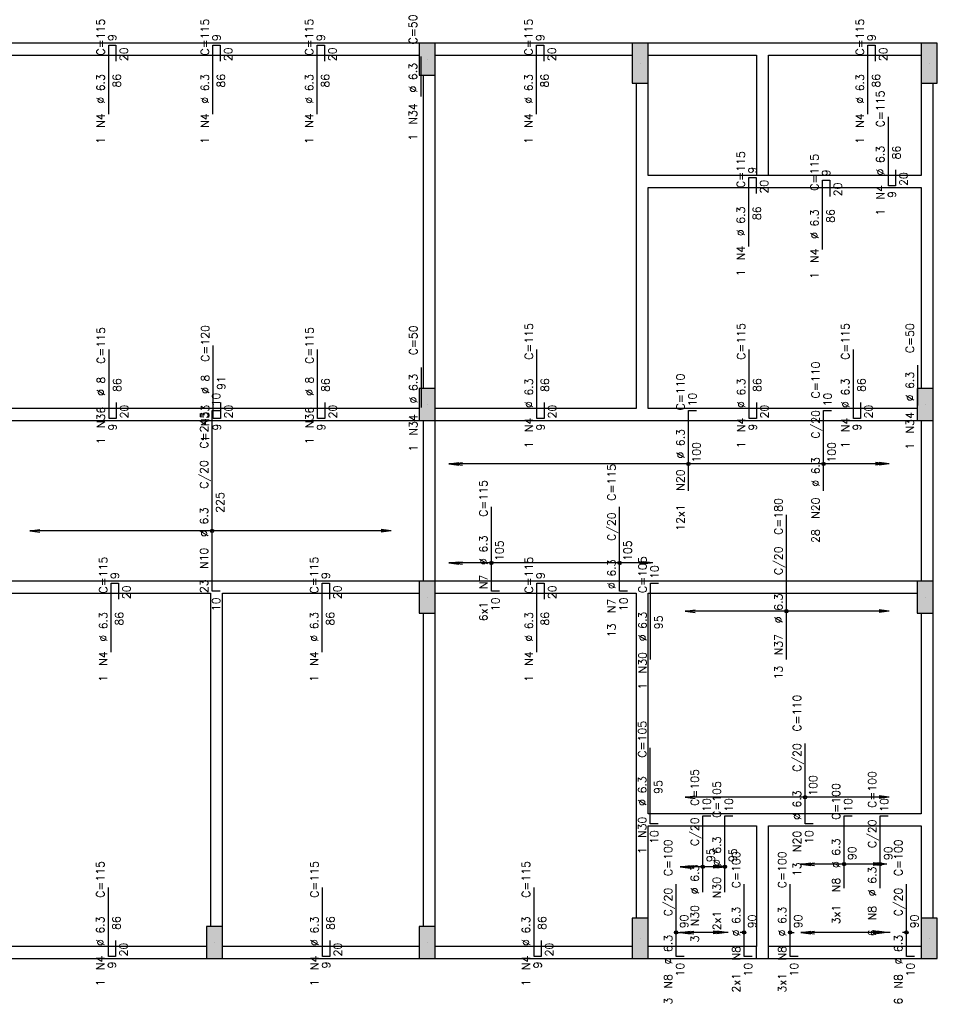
# Model space of a CAD drawing. Extents: x 0 to 119, y 0 to 84.
# Tile 5 of 9: x 46 to 69, y 26 to 51. Entities that reach past the tile are written whole.
import ezdxf

# ---------------------------------------------------------------- set-up
doc = ezdxf.new("R2010")
doc.units = 0
doc.header["$MEASUREMENT"] = 0
doc.linetypes.add('ESTILO_TQS_0002', pattern=[0.4, 0.1, -0.3])
for name, color, linetype in [('1', 1, 'CONTINUOUS'), ('2', 2, 'CONTINUOUS'), ('6', 6, 'CONTINUOUS'), ('9', 9, 'CONTINUOUS')]:
    doc.layers.add(name, color=color, linetype=linetype)
doc.styles.get("Standard").update_dxf_attribs({"font": 'ROMANS.SHX'})

msp = doc.modelspace()

# ---------------------------------------------------------------- linework, layer by layer
at = {"layer": '1', "linetype": 'Continuous'}
for p, q in [((56.16, 49.8), (56.16, 49.8)), ((61.46, 49.7), (61.46, 49.7)), ((68.66, 49.7), (68.66, 49.7)), ((56.16, 41.2), (56.16, 41.2)), ((68.56, 41.2), (68.56, 41.2)), ((56.16, 36.4), (56.16, 36.4)), ((68.56, 36.4), (68.56, 36.4)), ((50.86, 27.8), (50.86, 27.8)), ((56.16, 27.8), (56.16, 27.8)), ((61.46, 27.9), (61.46, 27.9)), ((68.66, 27.9), (68.66, 27.9))]:
    msp.add_line(p, q, dxfattribs=at)
at = {"layer": '1', "linetype": 'ESTILO_TQS_0002'}
for p, q in [((63.57, 29.68327), (63.53, 29.68327)), ((62.355661, 28.04994), (62.46, 28.04994)), ((64.049722, 28.04994), (63.53, 28.04994)), ((65.193928, 28.04994), (65.55, 28.04994)), ((68.089934, 28.04994), (67.6, 28.04994))]:
    msp.add_line(p, q, dxfattribs=at)
at = {"layer": '1', "linetype": 'Continuous'}
for points in [[(55.96, 50.2), (45.76, 50.2)], [(61.26, 50.2), (56.36, 50.2)], [(64.51, 50.2), (61.66, 50.2)], [(68.46, 50.2), (64.51, 50.2)], [(45.76, 49.9), (55.96, 49.9)], [(56.36, 49.9), (61.26, 49.9)], [(61.66, 49.9), (64.36, 49.9)], [(64.36, 49.9), (64.36, 46.9)], [(64.66, 49.9), (68.46, 49.9)], [(64.66, 46.9), (64.66, 49.9)], [(56.06, 49.4), (56.06, 41.6)], [(56.36, 41.6), (56.36, 49.4)], [(61.36, 49.2), (61.36, 46.75)], [(61.66, 46.9), (61.66, 49.2)], [(68.46, 49.2), (68.46, 46.9)], [(68.76, 46.75), (68.76, 49.2)], [(64.36, 46.9), (61.66, 46.9)], [(64.66, 46.9), (64.36, 46.9)], [(68.46, 46.9), (64.66, 46.9)], [(61.36, 46.75), (61.36, 41.1)], [(61.66, 41.1), (61.66, 46.6)], [(61.66, 46.6), (64.51, 46.6)], [(64.51, 46.6), (68.46, 46.6)], [(68.46, 46.6), (68.46, 41.6)], [(68.76, 41.6), (68.76, 46.75)], [(55.96, 41.1), (45.76, 41.1)], [(61.36, 41.1), (56.36, 41.1)], [(68.36, 41.1), (61.66, 41.1)], [(45.76, 40.8), (55.96, 40.8)], [(56.06, 40.8), (56.06, 36.8)], [(56.36, 40.8), (61.51, 40.8)], [(56.36, 36.8), (56.36, 40.8)], [(61.51, 40.8), (68.36, 40.8)], [(68.46, 40.8), (68.46, 36.8)], [(68.76, 36.8), (68.76, 40.8)], [(50.91, 36.8), (45.76, 36.8)], [(55.96, 36.8), (50.91, 36.8)], [(61.51, 36.8), (56.36, 36.8)], [(68.36, 36.8), (61.51, 36.8)], [(45.76, 36.5), (50.76, 36.5)], [(50.76, 36.5), (50.76, 28.2)], [(51.06, 36.5), (55.96, 36.5)], [(51.06, 28.2), (51.06, 36.5)], [(56.36, 36.5), (61.36, 36.5)], [(61.36, 36.5), (61.36, 30.85)], [(61.66, 36.5), (68.36, 36.5)], [(61.66, 31), (61.66, 36.5)], [(56.06, 36), (56.06, 28.2)], [(56.36, 28.2), (56.36, 36)], [(68.46, 36), (68.46, 31)], [(68.76, 30.85), (68.76, 36)], [(64.51, 31), (61.66, 31)], [(68.46, 31), (64.51, 31)], [(61.36, 30.85), (61.36, 28.4)], [(61.66, 28.4), (61.66, 30.7)], [(61.66, 30.7), (64.36, 30.7)], [(64.36, 30.7), (64.36, 27.7)], [(64.66, 27.7), (64.66, 30.7)], [(64.66, 30.7), (68.46, 30.7)], [(68.46, 30.7), (68.46, 28.4)], [(68.76, 28.4), (68.76, 30.85)], [(50.66, 27.7), (45.76, 27.7)], [(55.96, 27.7), (51.06, 27.7)], [(61.26, 27.7), (56.36, 27.7)], [(64.36, 27.7), (61.66, 27.7)], [(64.36, 27.4), (64.36, 27.7)], [(68.46, 27.7), (64.66, 27.7)], [(64.66, 27.4), (64.66, 27.7)], [(45.76, 27.4), (50.66, 27.4)], [(51.06, 27.4), (55.96, 27.4)], [(56.36, 27.4), (61.26, 27.4)], [(61.66, 27.4), (64.51, 27.4)], [(64.51, 27.4), (68.46, 27.4)]]:
    msp.add_lwpolyline(points, dxfattribs=at)
at = {"layer": '2', "linetype": 'Continuous'}
for p, q in [((56.7, 39.7166), (56.947861, 39.749232)), ((56.79, 39.7166), (57.037861, 39.749232)), ((67.57, 39.7166), (67.322139, 39.749232)), ((67.66, 39.7166), (67.412139, 39.749232)), ((67.66, 39.7166), (56.7, 39.7166)), ((56.7, 39.7166), (56.947861, 39.683969)), ((56.7, 39.7166), (56.7, 39.7166)), ((67.57, 39.7166), (56.79, 39.7166)), ((56.79, 39.7166), (57.037861, 39.683969)), ((56.79, 39.7166), (56.79, 39.7166)), ((67.57, 39.7166), (67.322139, 39.683969)), ((67.66, 39.7166), (67.412139, 39.683969)), ((67.57, 39.7166), (67.57, 39.7166)), ((67.66, 39.7166), (67.66, 39.7166)), ((46.26, 38.04985), (46.507861, 38.082481)), ((55.26, 38.04985), (46.26, 38.04985)), ((46.26, 38.04985), (46.507861, 38.017218)), ((46.26, 38.04985), (46.26, 38.04985)), ((55.26, 38.04985), (55.012139, 38.082481)), ((55.26, 38.04985), (55.012139, 38.017218)), ((55.26, 38.04985), (55.26, 38.04985)), ((56.7, 37.24993), (56.947861, 37.282561)), ((56.79, 37.24993), (57.037861, 37.282561)), ((61.69, 37.24993), (61.442139, 37.282561)), ((61.78, 37.24993), (61.532139, 37.282561)), ((61.78, 37.24993), (56.7, 37.24993)), ((56.7, 37.24993), (56.947861, 37.217298)), ((56.7, 37.24993), (56.7, 37.24993)), ((61.69, 37.24993), (56.79, 37.24993)), ((56.79, 37.24993), (57.037861, 37.217298)), ((56.79, 37.24993), (56.79, 37.24993)), ((61.69, 37.24993), (61.442139, 37.217298)), ((61.78, 37.24993), (61.532139, 37.217298)), ((61.69, 37.24993), (61.69, 37.24993)), ((61.78, 37.24993), (61.78, 37.24993)), ((62.58, 36.04988), (62.827861, 36.082511)), ((67.66, 36.04988), (67.412139, 36.082511)), ((67.66, 36.04988), (62.58, 36.04988)), ((62.58, 36.04988), (62.827861, 36.017248)), ((62.58, 36.04988), (62.58, 36.04988)), ((67.66, 36.04988), (67.412139, 36.017248)), ((67.66, 36.04988), (67.66, 36.04988)), ((62.58, 31.4166), (62.827861, 31.449232)), ((67.66, 31.4166), (62.58, 31.4166)), ((62.58, 31.4166), (62.827861, 31.383968)), ((62.58, 31.4166), (62.58, 31.4166)), ((67.66, 31.4166), (67.412139, 31.449232)), ((67.66, 31.4166), (67.412139, 31.383968)), ((67.66, 31.4166), (67.66, 31.4166)), ((62.46, 29.68327), (62.707861, 29.715902)), ((63.62, 29.68327), (62.46, 29.68327)), ((62.46, 29.68327), (62.707861, 29.650638)), ((62.46, 29.68327), (62.46, 29.68327)), ((62.55, 29.68327), (62.797861, 29.715902)), ((63.53, 29.68327), (62.55, 29.68327)), ((62.55, 29.68327), (62.797861, 29.650638)), ((62.55, 29.68327), (62.55, 29.68327)), ((63.53, 29.68327), (63.282139, 29.715902)), ((63.53, 29.68327), (63.282139, 29.650638)), ((63.62, 29.68327), (63.372139, 29.715902)), ((63.62, 29.68327), (63.372139, 29.650638)), ((63.53, 29.68327), (63.53, 29.68327)), ((63.62, 29.68327), (63.62, 29.68327)), ((65.46, 29.74994), (65.707861, 29.782572)), ((67.6, 29.74994), (65.46, 29.74994)), ((65.46, 29.74994), (65.707861, 29.717308)), ((65.46, 29.74994), (65.46, 29.74994)), ((65.55, 29.74994), (65.797861, 29.782572)), ((67.51, 29.74994), (65.55, 29.74994)), ((65.55, 29.74994), (65.797861, 29.717308)), ((65.55, 29.74994), (65.55, 29.74994)), ((67.51, 29.74994), (67.262139, 29.782572)), ((67.51, 29.74994), (67.262139, 29.717308)), ((67.6, 29.74994), (67.352139, 29.782572)), ((67.6, 29.74994), (67.352139, 29.717308)), ((67.51, 29.74994), (67.51, 29.74994)), ((67.6, 29.74994), (67.6, 29.74994)), ((62.46, 28.04994), (62.707861, 28.082572)), ((63.62, 28.04994), (62.46, 28.04994)), ((62.46, 28.04994), (62.707861, 28.017308)), ((62.46, 28.04994), (62.46, 28.04994)), ((62.55, 28.04994), (62.797861, 28.082572)), ((63.53, 28.04994), (62.55, 28.04994)), ((62.55, 28.04994), (62.797861, 28.017308)), ((62.55, 28.04994), (62.55, 28.04994)), ((63.53, 28.04994), (63.282139, 28.082572)), ((63.53, 28.04994), (63.282139, 28.017308)), ((63.62, 28.04994), (63.372139, 28.082572)), ((63.62, 28.04994), (63.372139, 28.017308)), ((63.53, 28.04994), (63.53, 28.04994)), ((63.62, 28.04994), (63.62, 28.04994)), ((65.46, 28.04994), (65.707861, 28.082572)), ((67.6, 28.04994), (65.46, 28.04994)), ((65.46, 28.04994), (65.707861, 28.017308)), ((65.46, 28.04994), (65.46, 28.04994)), ((65.55, 28.04994), (65.797861, 28.082572)), ((67.51, 28.04994), (65.55, 28.04994)), ((65.55, 28.04994), (65.797861, 28.017308)), ((65.55, 28.04994), (65.55, 28.04994)), ((67.51, 28.04994), (67.262139, 28.082572)), ((67.51, 28.04994), (67.262139, 28.017308)), ((67.6, 28.04994), (67.352139, 28.082572)), ((67.6, 28.04994), (67.352139, 28.017308)), ((67.51, 28.04994), (67.51, 28.04994)), ((67.6, 28.04994), (67.6, 28.04994))]:
    msp.add_line(p, q, dxfattribs=at)
for points in [[(55.96, 49.4), (56.36, 49.4), (56.36, 50.2), (55.96, 50.2), (55.96, 49.4)], [(61.26, 49.2), (61.66, 49.2), (61.66, 50.2), (61.26, 50.2), (61.26, 49.2)], [(68.46, 49.2), (68.86, 49.2), (68.86, 50.2), (68.46, 50.2), (68.46, 49.2)], [(55.96, 40.8), (56.36, 40.8), (56.36, 41.6), (55.96, 41.6), (55.96, 40.8)], [(68.36, 40.8), (68.76, 40.8), (68.76, 41.6), (68.36, 41.6), (68.36, 40.8)], [(55.96, 36), (56.36, 36), (56.36, 36.8), (55.96, 36.8), (55.96, 36)], [(68.36, 36), (68.76, 36), (68.76, 36.8), (68.36, 36.8), (68.36, 36)], [(61.26, 27.4), (61.66, 27.4), (61.66, 28.4), (61.26, 28.4), (61.26, 27.4)], [(68.46, 27.4), (68.86, 27.4), (68.86, 28.4), (68.46, 28.4), (68.46, 27.4)], [(50.66, 27.4), (51.06, 27.4), (51.06, 28.2), (50.66, 28.2), (50.66, 27.4)], [(55.96, 27.4), (56.36, 27.4), (56.36, 28.2), (55.96, 28.2), (55.96, 27.4)]]:
    msp.add_lwpolyline(points, dxfattribs=at)
for centre, radius in [((62.662, 39.7166), 0.041625), ((62.662, 39.7166), 0.02075), ((66.029046, 39.7166), 0.041625), ((66.029046, 39.7166), 0.02075), ((50.8, 38.04985), 0.041625), ((50.8, 38.04985), 0.02075), ((57.756043, 37.24993), 0.041625), ((60.949333, 37.24993), 0.041625), ((57.756043, 37.24993), 0.02075), ((60.949333, 37.24993), 0.02075), ((65.104, 36.04988), 0.041625), ((65.104, 36.04988), 0.02075), ((65.566333, 31.4166), 0.041625), ((65.566333, 31.4166), 0.02075), ((63.019697, 29.68327), 0.041625), ((63.019697, 29.68327), 0.02075), ((63.57, 29.68327), 0.041625), ((63.57, 29.68327), 0.02075), ((66.538, 29.74994), 0.041625), ((66.538, 29.74994), 0.02075), ((67.437668, 29.74994), 0.041625), ((67.437668, 29.74994), 0.02075), ((62.355661, 28.04994), 0.041625), ((62.355661, 28.04994), 0.02075), ((64.049722, 28.04994), 0.041625), ((64.049722, 28.04994), 0.02075), ((65.193928, 28.04994), 0.041625), ((65.193928, 28.04994), 0.02075), ((68.089934, 28.04994), 0.041625), ((68.089934, 28.04994), 0.02075)]:
    msp.add_circle(centre, radius, dxfattribs=at)
at = {"layer": '6', "linetype": 'Continuous'}
for p, q in [((48.226, 48.43), (48.226, 50.15)), ((48.226, 50.15), (48.406, 50.15)), ((48.406, 50.15), (48.406, 49.75)), ((50.822, 48.43), (50.822, 50.15)), ((50.822, 50.15), (51.002, 50.15)), ((51.002, 50.15), (51.002, 49.75)), ((53.418, 48.43), (53.418, 50.15)), ((53.418, 50.15), (53.598, 50.15)), ((53.598, 50.15), (53.598, 49.75)), ((58.882, 48.43), (58.882, 50.15)), ((58.882, 50.15), (59.062, 50.15)), ((59.062, 50.15), (59.062, 49.75)), ((67.134, 48.43), (67.134, 50.15)), ((67.134, 50.15), (67.314, 50.15)), ((67.314, 50.15), (67.314, 49.75)), ((56.004, 48.867461), (56.004, 49.867461)), ((67.641084, 46.641541), (67.641084, 48.361541)), ((64.166, 45.13), (64.166, 46.85)), ((64.166, 46.85), (64.346, 46.85)), ((64.346, 46.85), (64.346, 46.45)), ((67.821084, 47.041541), (67.821084, 46.641541)), ((66.000685, 45.062328), (66.000685, 46.782328)), ((66.000685, 46.782328), (66.180685, 46.782328)), ((66.180685, 46.782328), (66.180685, 46.382328)), ((67.821084, 46.641541), (67.641084, 46.641541)), ((48.234, 40.85), (48.234, 42.57)), ((50.83, 40.85), (50.83, 42.67)), ((53.426, 40.85), (53.426, 42.57)), ((58.89, 40.85), (58.89, 42.57)), ((64.174, 40.85), (64.174, 42.57)), ((66.77, 40.85), (66.77, 42.57)), ((56.012, 41.122465), (56.012, 42.122465)), ((68.378, 41.176537), (68.378, 42.176537)), ((48.414, 41.25), (48.414, 40.85)), ((51.01, 41.25), (51.01, 40.85)), ((53.606, 41.25), (53.606, 40.85)), ((59.07, 41.25), (59.07, 40.85)), ((64.354, 41.25), (64.354, 40.85)), ((66.95, 41.25), (66.95, 40.85)), ((50.8, 36.55), (50.8, 41.05)), ((50.8, 41.05), (51, 41.05)), ((62.662, 39.05), (62.662, 41.05)), ((62.662, 41.05), (62.862, 41.05)), ((66.029046, 39.05), (66.029046, 41.05)), ((66.029046, 41.05), (66.229046, 41.05)), ((48.414, 40.85), (48.234, 40.85)), ((51.01, 40.85), (50.83, 40.85)), ((53.606, 40.85), (53.426, 40.85)), ((59.07, 40.85), (58.89, 40.85)), ((64.354, 40.85), (64.174, 40.85)), ((66.95, 40.85), (66.77, 40.85)), ((57.756043, 36.55), (57.756043, 38.65)), ((60.949333, 36.55), (60.949333, 38.65)), ((65.104, 34.85), (65.104, 38.45)), ((48.29, 35.03), (48.29, 36.75)), ((48.29, 36.75), (48.47, 36.75)), ((48.47, 36.75), (48.47, 36.35)), ((51, 36.55), (50.8, 36.55)), ((53.542, 35.03), (53.542, 36.75)), ((53.542, 36.75), (53.722, 36.75)), ((53.722, 36.75), (53.722, 36.35)), ((57.956043, 36.55), (57.756043, 36.55)), ((58.89, 35.03), (58.89, 36.75)), ((58.89, 36.75), (59.07, 36.75)), ((59.07, 36.75), (59.07, 36.35)), ((61.149333, 36.55), (60.949333, 36.55)), ((61.72, 34.85), (61.72, 36.75)), ((61.72, 36.75), (61.92, 36.75)), ((61.712, 30.75), (61.712, 32.65)), ((65.566333, 30.75), (65.566333, 32.75)), ((63.019697, 29.05), (63.019697, 30.95)), ((63.019697, 30.95), (63.219697, 30.95)), ((63.57, 29.05), (63.57, 30.95)), ((63.57, 30.95), (63.77, 30.95)), ((66.538, 29.15), (66.538, 30.95)), ((66.538, 30.95), (66.738, 30.95)), ((67.437668, 29.15), (67.437668, 30.95)), ((67.437668, 30.95), (67.637668, 30.95)), ((61.912, 30.75), (61.712, 30.75)), ((65.766333, 30.75), (65.566333, 30.75)), ((62.355661, 27.45), (62.355661, 29.25)), ((64.049722, 27.45), (64.049722, 29.25)), ((65.193928, 27.45), (65.193928, 29.25)), ((68.089934, 27.45), (68.089934, 29.25)), ((48.218, 27.45), (48.218, 29.17)), ((53.55, 27.45), (53.55, 29.17)), ((58.818, 27.45), (58.818, 29.17)), ((48.398, 27.85), (48.398, 27.45)), ((53.73, 27.85), (53.73, 27.45)), ((58.998, 27.85), (58.998, 27.45)), ((48.398, 27.45), (48.218, 27.45)), ((53.73, 27.45), (53.55, 27.45)), ((58.998, 27.45), (58.818, 27.45)), ((62.555661, 27.45), (62.355661, 27.45)), ((64.249722, 27.45), (64.049722, 27.45)), ((65.393928, 27.45), (65.193928, 27.45)), ((68.289934, 27.45), (68.089934, 27.45))]:
    msp.add_line(p, q, dxfattribs=at)
at = {"layer": '9', "linetype": 'Continuous'}
for points in [[(55.96, 49.4), (56.36, 49.4), (56.36, 50.2)], [(55.96, 49.4), (56.36, 50.2), (55.96, 50.2)], [(55.96, 49.4), (55.96, 50.2), (55.96, 49.4)], [(61.26, 49.2), (61.66, 49.2), (61.66, 50.2)], [(61.26, 49.2), (61.66, 50.2), (61.26, 50.2)], [(61.26, 49.2), (61.26, 50.2), (61.26, 49.2)], [(68.46, 49.2), (68.86, 49.2), (68.86, 50.2)], [(68.46, 49.2), (68.86, 50.2), (68.46, 50.2)], [(68.46, 49.2), (68.46, 50.2), (68.46, 49.2)], [(55.96, 40.8), (56.36, 40.8), (56.36, 41.6)], [(55.96, 40.8), (56.36, 41.6), (55.96, 41.6)], [(55.96, 40.8), (55.96, 41.6), (55.96, 40.8)], [(68.36, 40.8), (68.76, 40.8), (68.76, 41.6)], [(68.36, 40.8), (68.76, 41.6), (68.36, 41.6)], [(68.36, 40.8), (68.36, 41.6), (68.36, 40.8)], [(55.96, 36), (56.36, 36), (56.36, 36.8)], [(55.96, 36), (56.36, 36.8), (55.96, 36.8)], [(55.96, 36), (55.96, 36.8), (55.96, 36)], [(68.36, 36), (68.76, 36), (68.76, 36.8)], [(68.36, 36), (68.76, 36.8), (68.36, 36.8)], [(68.36, 36), (68.36, 36.8), (68.36, 36)], [(61.26, 27.4), (61.66, 27.4), (61.66, 28.4)], [(61.26, 27.4), (61.66, 28.4), (61.26, 28.4)], [(61.26, 27.4), (61.26, 28.4), (61.26, 27.4)], [(68.46, 27.4), (68.86, 27.4), (68.86, 28.4)], [(68.46, 27.4), (68.86, 28.4), (68.46, 28.4)], [(68.46, 27.4), (68.46, 28.4), (68.46, 27.4)], [(50.66, 27.4), (51.06, 27.4), (51.06, 28.2)], [(50.66, 27.4), (51.06, 28.2), (50.66, 28.2)], [(50.66, 27.4), (50.66, 28.2), (50.66, 27.4)], [(55.96, 27.4), (56.36, 27.4), (56.36, 28.2)], [(55.96, 27.4), (56.36, 28.2), (55.96, 28.2)], [(55.96, 27.4), (55.96, 28.2), (55.96, 27.4)]]:
    msp.add_solid(points, dxfattribs=at)

# ---------------------------------------------------------------- texts
at = {"layer": '2', "linetype": 'Continuous'}
for s, p in [('C=50', (55.904, 50.167461)), ('C=115', (48.126, 49.89)), ('C=115', (50.722, 49.89)), ('C=115', (53.318, 49.89)), ('C=115', (58.782, 49.89)), ('C=115', (67.034, 49.89)), ('9', (48.416, 50.25)), ('9', (51.012, 50.25)), ('9', (53.608, 50.25)), ('9', (59.072, 50.25)), ('9', (67.324, 50.25)), ('20', (48.706, 49.75)), ('20', (51.302, 49.75)), ('20', (53.898, 49.75)), ('20', (59.362, 49.75)), ('20', (67.614, 49.75)), ('%%c 6.3', (55.904, 48.967461)), ('%%c 6.3', (48.126, 48.69)), ('86', (48.526, 49.09)), ('%%c 6.3', (50.722, 48.69)), ('86', (51.122, 49.09)), ('%%c 6.3', (53.318, 48.69)), ('86', (53.718, 49.09)), ('%%c 6.3', (58.782, 48.69)), ('86', (59.182, 49.09)), ('%%c 6.3', (67.034, 48.69)), ('86', (67.434, 49.09)), ('C=115', (67.541084, 48.101541)), ('N34', (55.904, 48.167461)), ('N4', (48.126, 48.09)), ('N4', (50.722, 48.09)), ('N4', (53.318, 48.09)), ('N4', (58.782, 48.09)), ('N4', (67.034, 48.09)), ('1', (48.126, 47.69)), ('1', (50.722, 47.69)), ('1', (53.318, 47.69)), ('1', (55.904, 47.767461)), ('1', (58.782, 47.69)), ('1', (67.034, 47.69)), ('86', (67.941084, 47.301541)), ('C=115', (64.066, 46.59)), ('%%c 6.3', (67.541084, 46.901541)), ('C=115', (65.900685, 46.522328)), ('9', (64.356, 46.95)), ('9', (66.190685, 46.882328)), ('20', (68.121084, 46.641541)), ('20', (64.646, 46.45)), ('20', (66.480685, 46.382328)), ('N4', (67.541084, 46.301541)), ('9', (67.831084, 46.341541)), ('%%c 6.3', (64.066, 45.39)), ('86', (64.466, 45.79)), ('%%c 6.3', (65.900685, 45.322328)), ('86', (66.300685, 45.722328)), ('1', (67.541084, 45.901541)), ('N4', (64.066, 44.79)), ('N4', (65.900685, 44.722328)), ('1', (64.066, 44.39)), ('1', (65.900685, 44.322328)), ('C=115', (48.134, 42.21)), ('C=120', (50.73, 42.26)), ('C=115', (53.326, 42.21)), ('C=50', (55.912, 42.422465)), ('C=115', (58.79, 42.31)), ('C=115', (64.074, 42.31)), ('C=115', (66.67, 42.31)), ('C=50', (68.278, 42.476537)), ('C=110', (65.929046, 41.35)), ('%%c 8', (48.134, 41.41)), ('86', (48.534, 41.51)), ('%%c 8', (50.73, 41.46)), ('91', (51.13, 41.56)), ('%%c 8', (53.326, 41.41)), ('86', (53.726, 41.51)), ('%%c 6.3', (55.912, 41.222465)), ('%%c 6.3', (58.79, 41.11)), ('86', (59.19, 41.51)), ('C=110', (62.562, 41.05)), ('%%c 6.3', (64.074, 41.11)), ('86', (64.474, 41.51)), ('%%c 6.3', (66.67, 41.11)), ('86', (67.07, 41.51)), ('%%c 6.3', (68.278, 41.276537)), ('10', (51, 41.15)), ('10', (62.862, 41.15)), ('10', (66.229046, 41.15)), ('N36', (48.134, 40.61)), ('20', (48.714, 40.85)), ('N33', (50.73, 40.66)), ('20', (51.31, 40.85)), ('N36', (53.326, 40.61)), ('20', (53.906, 40.85)), ('20', (59.37, 40.85)), ('20', (64.654, 40.85)), ('20', (67.25, 40.85)), ('N34', (68.278, 40.476537)), ('C=245', (50.7, 40.1)), ('N34', (55.912, 40.422465)), ('N4', (58.79, 40.51)), ('N4', (64.074, 40.51)), ('C/20', (65.929046, 40.35)), ('N4', (66.67, 40.51)), ('9', (48.424, 40.55)), ('9', (51.02, 40.55)), ('9', (53.616, 40.55)), ('9', (59.08, 40.55)), ('%%c 6.3', (62.562, 39.85)), ('9', (64.364, 40.55)), ('9', (66.96, 40.55)), ('1', (48.134, 40.21)), ('1', (50.73, 40.26)), ('1', (53.326, 40.21)), ('1', (58.79, 40.11)), ('1', (64.074, 40.11)), ('1', (66.67, 40.11)), ('1', (55.912, 40.022465)), ('100', (62.962, 39.75)), ('100', (66.329046, 39.75)), ('1', (68.278, 40.076537)), ('%%c 6.3', (65.929046, 39.15)), ('C/20', (50.7, 39.1)), ('C=115', (60.849333, 38.8)), ('N20', (62.562, 39.05)), ('C=115', (57.656043, 38.4)), ('225', (51.1, 38.5)), ('N20', (65.929046, 38.35)), ('%%c 6.3', (50.7, 37.9)), ('12x1', (62.562, 38.05)), ('C=180', (65.004, 37.95)), ('C/20', (60.849333, 37.8)), ('28', (65.929046, 37.75)), ('%%c 6.3', (57.656043, 37.2)), ('N10', (50.7, 37.1)), ('105', (58.056043, 37.3)), ('105', (61.249333, 37.3)), ('C/20', (65.004, 36.95)), ('C=115', (48.19, 36.49)), ('C=115', (53.442, 36.49)), ('C=115', (58.79, 36.49)), ('%%c 6.3', (60.849333, 36.6)), ('C=105', (61.62, 36.5)), ('10', (61.92, 36.85)), ('9', (48.48, 36.85)), ('23', (50.7, 36.5)), ('9', (53.732, 36.85)), ('N7', (57.656043, 36.6)), ('9', (59.08, 36.85)), ('20', (48.77, 36.35)), ('20', (54.022, 36.35)), ('20', (59.37, 36.35)), ('10', (51, 36.05)), ('10', (57.956043, 36.05)), ('N7', (60.849333, 36)), ('10', (61.149333, 36.05)), ('%%c 6.3', (65.004, 35.75)), ('6x1', (57.656043, 35.8)), ('%%c 6.3', (48.19, 35.29)), ('86', (48.59, 35.69)), ('%%c 6.3', (53.442, 35.29)), ('86', (53.842, 35.69)), ('%%c 6.3', (58.79, 35.29)), ('86', (59.19, 35.69)), ('%%c 6.3', (61.62, 35.3)), ('95', (62.02, 35.6)), ('13', (60.849333, 35.4)), ('N37', (65.004, 34.95)), ('N4', (48.19, 34.69)), ('N4', (53.442, 34.69)), ('N4', (58.79, 34.69)), ('N30', (61.62, 34.5)), ('13', (65.004, 34.35)), ('1', (48.19, 34.29)), ('1', (53.442, 34.29)), ('1', (58.79, 34.29)), ('1', (61.62, 34.1)), ('C=110', (65.466333, 33.05)), ('C=105', (61.612, 32.4)), ('C/20', (65.466333, 32.05)), ('C=105', (62.919697, 31.2)), ('100', (65.866333, 31.45)), ('C=100', (67.337668, 31.15)), ('%%c 6.3', (61.612, 31.2)), ('95', (62.012, 31.5)), ('C=105', (63.47, 30.9)), ('%%c 6.3', (65.466333, 30.85)), ('C=100', (66.438, 30.85)), ('10', (63.219697, 31.05)), ('10', (63.77, 31.05)), ('10', (66.738, 31.05)), ('10', (67.637668, 31.05)), ('N30', (61.612, 30.4)), ('C/20', (62.919697, 30.2)), ('C/20', (67.337668, 30.15)), ('10', (61.912, 30.25)), ('N20', (65.466333, 30.05)), ('10', (65.766333, 30.25)), ('C=100', (62.255661, 29.45)), ('%%c 6.3', (63.47, 29.7)), ('%%c 6.3', (66.438, 29.65)), ('C=100', (67.989934, 29.45)), ('1', (61.612, 30)), ('95', (63.319697, 29.8)), ('95', (63.87, 29.8)), ('90', (66.838, 29.85)), ('90', (67.737668, 29.85)), ('C=115', (48.118, 28.91)), ('C=115', (53.45, 28.91)), ('C=115', (58.718, 28.91)), ('C=100', (63.949722, 29.15)), ('C=100', (65.093928, 29.15)), ('13', (65.466333, 29.45)), ('%%c 6.3', (62.919697, 29)), ('%%c 6.3', (67.337668, 28.95)), ('N30', (63.47, 28.9)), ('N8', (66.438, 29.05)), ('C/20', (62.255661, 28.45)), ('C/20', (67.989934, 28.45)), ('N30', (62.919697, 28.2)), ('2x1', (63.47, 28.1)), ('%%c 6.3', (63.949722, 27.95)), ('%%c 6.3', (65.093928, 27.95)), ('3x1', (66.438, 28.25)), ('N8', (67.337668, 28.35)), ('%%c 6.3', (48.118, 27.71)), ('86', (48.518, 28.11)), ('%%c 6.3', (53.45, 27.71)), ('86', (53.85, 28.11)), ('%%c 6.3', (58.718, 27.71)), ('86', (59.118, 28.11)), ('90', (62.655661, 28.15)), ('90', (64.349722, 28.15)), ('90', (65.493928, 28.15)), ('90', (68.389934, 28.15)), ('6', (67.337668, 27.95)), ('20', (48.698, 27.45)), ('20', (54.03, 27.45)), ('20', (59.298, 27.45)), ('%%c 6.3', (62.255661, 27.25)), ('3', (62.919697, 27.8)), ('%%c 6.3', (67.989934, 27.25)), ('N8', (63.949722, 27.35)), ('N8', (65.093928, 27.35)), ('N4', (48.118, 27.11)), ('9', (48.408, 27.15)), ('N4', (53.45, 27.11)), ('9', (53.74, 27.15)), ('N4', (58.718, 27.11)), ('9', (59.008, 27.15)), ('10', (62.555661, 26.95)), ('10', (64.249722, 26.95)), ('10', (65.393928, 26.95)), ('10', (68.289934, 26.95)), ('N8', (62.255661, 26.65)), ('N8', (67.989934, 26.65)), ('1', (48.118, 26.71)), ('1', (53.45, 26.71)), ('1', (58.718, 26.71)), ('2x1', (63.949722, 26.55)), ('3x1', (65.093928, 26.55)), ('3', (62.255661, 26.25)), ('6', (67.989934, 26.25))]:
    msp.add_text(s, height=0.2, rotation=90, dxfattribs=at).set_placement(p)

doc.saveas('drawing.dxf')
